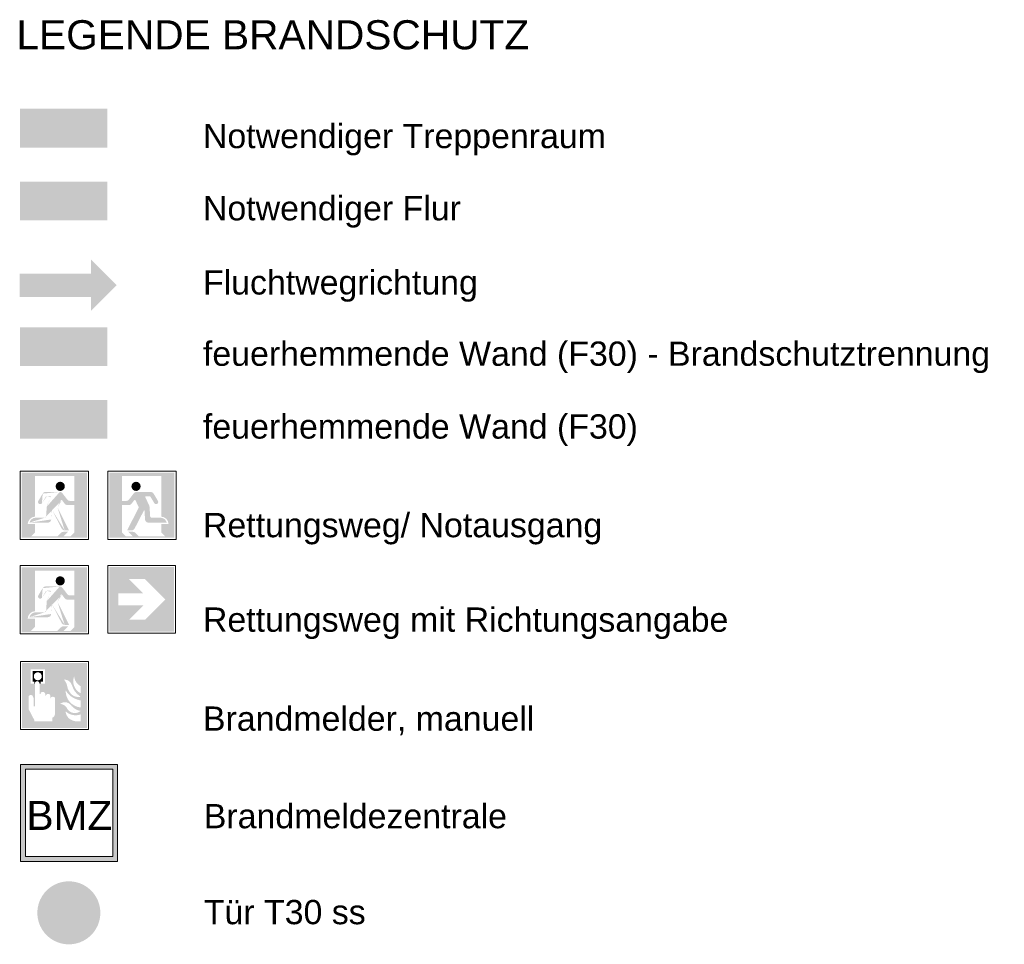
# Model space of a CAD drawing. Header units: metres. Extents: x -54 to 119, y -77 to 33.
# Tile 137 of 138: x 98 to 119, y -13 to 6. Entities that reach past the tile are written whole.
import ezdxf

# ---------------------------------------------------------------- set-up
doc = ezdxf.new("R2010")
doc.units = ezdxf.units.M
for name, color, linetype, lineweight in [('A_Allgemeine Beschriftungen', 7, 'Continuous', 9), ('A_Detailelemente', 7, 'Continuous', 9), ('A_Importierte Elemente in Familien', 7, 'Continuous', 9), ('A_Notizen', 7, 'Continuous', 9)]:
    doc.layers.add(name, color=color, linetype=linetype, lineweight=lineweight)
doc.styles.add('Arial', font='arial.ttf', dxfattribs={"height": 0.5999999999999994})
doc.styles.add('Arial_6', font='arial.ttf', dxfattribs={"height": 0.4999999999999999})

# ---------------------------------------------------------------- blocks, each defined once
blk = doc.blocks.new('Fluchtweg - Pfeil 1 - Pfeil  1_RW-4646429-Legende Brandschutzplan')
at = {"layer": 'A_Allgemeine Beschriftungen'}
for points in [[(7.870436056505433, 0.3214661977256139), (7.338001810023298, -0.2109680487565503), (7.338001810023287, 0.8539004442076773)], [(5.870436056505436, 0.0814661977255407), (5.870436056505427, 0.5614661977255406), (7.338001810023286, 0.5614661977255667), (7.338001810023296, 0.08146619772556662)]]:
    blk.add_hatch(color=256, dxfattribs=at).paths.add_polyline_path(points, flags=0)
blk = doc.blocks.new('Sammelstelle_Symbol - Sammelstelle_Symbol-7037390-Legende Brandschutzplan')
at = {"layer": 'A_Importierte Elemente in Familien'}
h = blk.add_hatch(color=256, dxfattribs=at)
edge = h.paths.add_edge_path(flags=0)
edge.add_line((6.186981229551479, -3.611940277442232), (6.186981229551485, -4.446411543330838))
edge.add_arc((6.195958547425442, -4.607384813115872), 0.1612234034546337, 93.19202166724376, 177.1169329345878)
edge.add_line((6.034939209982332, -4.599275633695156), (5.913861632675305, -4.599275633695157))
edge.add_line((5.913861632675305, -4.599275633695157), (5.913861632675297, -3.541155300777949))
edge.add_line((5.913861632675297, -3.541155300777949), (7.256344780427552, -3.54115530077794))
edge.add_line((7.256344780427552, -3.54115530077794), (7.256344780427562, -4.883645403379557))
edge.add_line((7.256344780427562, -4.883645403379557), (6.91763888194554, -4.883645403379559))
edge.add_line((6.91763888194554, -4.883645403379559), (6.91763888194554, -4.854835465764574))
edge.add_line((6.91763888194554, -4.854835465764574), (6.99664905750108, -4.775857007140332))
edge.add_line((6.99664905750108, -4.775857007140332), (6.996649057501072, -3.611940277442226))
edge.add_line((6.996649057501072, -3.611940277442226), (6.186981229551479, -3.611940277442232))
h = blk.add_hatch(color=256, dxfattribs=at)
edge = h.paths.add_edge_path(flags=0)
edge.add_arc((6.705886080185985, -3.822843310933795), 0.09468560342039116, 6.742775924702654e-13, 180.0000000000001)
edge.add_line((6.611200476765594, -3.822843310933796), (6.800571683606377, -3.822843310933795))
h = blk.add_hatch(color=256, dxfattribs=at)
edge = h.paths.add_edge_path(flags=0)
edge.add_arc((6.705886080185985, -3.822843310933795), 0.09468560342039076, 180.0000000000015, 360.0000000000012)
edge.add_line((6.800571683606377, -3.822843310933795), (6.611200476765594, -3.822843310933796))
h = blk.add_hatch(color=256, dxfattribs=at)
edge = h.paths.add_edge_path(flags=0)
edge.add_line((6.718581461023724, -4.109575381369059), (6.720525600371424, -4.10657300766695))
edge.add_line((6.720525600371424, -4.10657300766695), (6.723164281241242, -4.104158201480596))
edge.add_line((6.723164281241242, -4.104158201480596), (6.726326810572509, -4.102487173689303))
edge.add_line((6.726326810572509, -4.102487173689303), (6.729808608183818, -4.101668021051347))
edge.add_line((6.729808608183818, -4.101668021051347), (6.7333844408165, -4.101753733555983))
edge.add_line((6.7333844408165, -4.101753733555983), (6.736822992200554, -4.102738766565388))
edge.add_line((6.736822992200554, -4.102738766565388), (6.739901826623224, -4.104559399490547))
edge.add_line((6.739901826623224, -4.104559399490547), (6.742421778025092, -4.107097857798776))
edge.add_line((6.649350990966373, -4.253951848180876), (6.718581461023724, -4.109575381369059))
edge = h.paths.add_edge_path(flags=0)
edge.add_line((6.887331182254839, -4.728781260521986), (6.649350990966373, -4.253951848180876))
edge.add_line((6.797455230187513, -4.728781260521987), (6.887331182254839, -4.728781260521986))
edge = h.paths.add_edge_path(flags=0)
edge.add_arc((6.797455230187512, -4.658464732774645), 0.07031652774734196, 207.295073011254, 270.0000000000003)
edge.add_line((6.538542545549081, -4.310062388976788), (6.734967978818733, -4.690710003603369))
edge = h.paths.add_edge_path(flags=0)
edge.add_line((6.533236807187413, -4.311162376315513), (6.533379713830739, -4.310447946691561))
edge.add_line((6.533379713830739, -4.310447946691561), (6.533701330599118, -4.309794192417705))
edge.add_line((6.533701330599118, -4.309794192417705), (6.534180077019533, -4.309244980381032))
edge.add_line((6.534180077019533, -4.309244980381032), (6.534783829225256, -4.308837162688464))
edge.add_line((6.534783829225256, -4.308837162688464), (6.535472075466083, -4.308598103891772))
edge.add_line((6.535472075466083, -4.308598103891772), (6.536198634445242, -4.308543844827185))
edge.add_line((6.536198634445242, -4.308543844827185), (6.53691475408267, -4.30867802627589))
edge.add_line((6.53691475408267, -4.30867802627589), (6.537572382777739, -4.308991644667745))
edge.add_line((6.537572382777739, -4.308991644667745), (6.538127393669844, -4.309463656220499))
edge.add_line((6.538127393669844, -4.309463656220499), (6.538542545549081, -4.310062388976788))
edge.add_line((6.520094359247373, -4.505453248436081), (6.533236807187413, -4.311162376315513))
edge = h.paths.add_edge_path(flags=0)
edge.add_arc((6.449938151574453, -4.500707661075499), 0.07031652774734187, 270.0000000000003, 356.130227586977)
edge.add_line((6.072342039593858, -4.571024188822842), (6.449938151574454, -4.57102418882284))
edge = h.paths.add_edge_path(flags=0)
edge.add_arc((6.201634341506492, -4.602619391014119), 0.1330967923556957, 93.0187191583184, 166.2677388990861)
edge.add_line((6.38676138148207, -4.46970728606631), (6.194625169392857, -4.469707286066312))
edge = h.paths.add_edge_path(flags=0)
edge.add_line((6.435341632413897, -4.214318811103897), (6.430744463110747, -4.226826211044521))
edge.add_line((6.430744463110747, -4.226826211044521), (6.428589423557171, -4.239976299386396))
edge.add_line((6.515060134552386, -4.048070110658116), (6.435341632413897, -4.214318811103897))
edge = h.paths.add_edge_path(flags=0)
edge.add_line((6.502379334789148, -4.027926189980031), (6.505889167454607, -4.028371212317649))
edge.add_line((6.505889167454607, -4.028371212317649), (6.509176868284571, -4.029678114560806))
edge.add_line((6.509176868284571, -4.029678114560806), (6.512034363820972, -4.031764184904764))
edge.add_line((6.512034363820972, -4.031764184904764), (6.514280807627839, -4.03449739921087))
edge.add_line((6.514280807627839, -4.03449739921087), (6.515774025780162, -4.037704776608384))
edge.add_line((6.515774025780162, -4.037704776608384), (6.516419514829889, -4.041183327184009))
edge.add_line((6.516419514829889, -4.041183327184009), (6.516176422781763, -4.044712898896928))
edge.add_line((6.516176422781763, -4.044712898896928), (6.515060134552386, -4.048070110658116))
edge.add_line((6.429965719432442, -4.027926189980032), (6.502379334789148, -4.027926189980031))
edge = h.paths.add_edge_path(flags=0)
edge.add_line((6.40580920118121, -4.041645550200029), (6.410289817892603, -4.035953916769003))
edge.add_line((6.410289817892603, -4.035953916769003), (6.416075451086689, -4.031595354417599))
edge.add_line((6.416075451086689, -4.031595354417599), (6.422782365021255, -4.028858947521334))
edge.add_line((6.422782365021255, -4.028858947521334), (6.429965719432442, -4.027926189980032))
edge.add_line((6.328139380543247, -4.171873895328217), (6.40580920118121, -4.041645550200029))
edge = h.paths.add_edge_path(flags=0)
edge.add_arc((6.292882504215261, -4.145109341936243), 0.04426498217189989, 154.0744030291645, 322.7967753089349)
edge.add_line((6.344453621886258, -3.97253812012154), (6.253072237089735, -4.125756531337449))
edge = h.paths.add_edge_path(flags=0)
edge.add_arc((6.404844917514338, -4.008556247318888), 0.0703165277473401, 90, 149.1876188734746)
edge.add_line((6.696072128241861, -3.938239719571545), (6.404844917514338, -3.938239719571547))
edge = h.paths.add_edge_path(flags=0)
edge.add_line((6.751869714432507, -3.965765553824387), (6.850738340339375, -4.094686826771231))
edge.add_arc((6.90653592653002, -4.051896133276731), 0.07031652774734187, 217.4842912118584, 270.0000000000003)
edge.add_line((6.906535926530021, -4.122212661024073), (6.996649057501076, -4.122212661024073))
edge.add_line((6.996649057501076, -4.122212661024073), (6.996649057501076, -4.209599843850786))
edge.add_line((6.996649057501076, -4.209599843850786), (6.855717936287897, -4.209599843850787))
edge.add_arc((6.855717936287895, -4.139283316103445), 0.07031652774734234, 217.484291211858, 270.0000000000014, ccw=False)
edge.add_line((6.79992035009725, -4.182074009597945), (6.742421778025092, -4.107097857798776))
edge.add_arc((6.38676138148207, -4.441580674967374), 0.02812661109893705, 269.9999999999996, 356.1302275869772)
edge.add_line((6.414823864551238, -4.443478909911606), (6.428589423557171, -4.239976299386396))
edge.add_arc((6.696072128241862, -4.008556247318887), 0.07031652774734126, 37.48429121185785, 90.00000000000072)
h = blk.add_hatch(color=256, dxfattribs=at)
edge = h.paths.add_edge_path(flags=0)
edge.add_line((6.186981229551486, -4.599275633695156), (6.186981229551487, -4.772336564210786))
edge.add_line((6.186981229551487, -4.772336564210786), (6.104449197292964, -4.854835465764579))
edge.add_line((6.104449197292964, -4.854835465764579), (6.645917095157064, -4.854835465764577))
edge.add_line((6.645917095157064, -4.854835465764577), (6.720633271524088, -4.780149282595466))
edge.add_arc((6.770344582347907, -4.829880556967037), 0.07031652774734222, 90.00000000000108, 134.9884976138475, ccw=False)
edge.add_line((6.770344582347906, -4.759564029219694), (6.867131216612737, -4.759564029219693))
edge.add_line((6.867131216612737, -4.759564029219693), (6.771821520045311, -4.854835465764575))
edge.add_line((6.771821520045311, -4.854835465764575), (6.91763888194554, -4.854835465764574))
edge.add_line((6.91763888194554, -4.854835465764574), (6.91763888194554, -4.883645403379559))
edge.add_line((6.91763888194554, -4.883645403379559), (5.913861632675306, -4.883645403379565))
edge.add_line((5.913861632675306, -4.883645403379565), (5.913861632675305, -4.599275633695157))
edge.add_line((5.913861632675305, -4.599275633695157), (6.186981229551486, -4.599275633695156))
at = {"layer": 'A_Importierte Elemente in Familien', "flags": 128}
for points in [[(7.288268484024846, -3.509231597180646), (6.936685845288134, -3.509231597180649), (6.585103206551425, -3.50923159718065), (6.233520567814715, -3.509231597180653), (5.881937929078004, -3.509231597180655)], [(5.881937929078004, -3.509231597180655), (5.881937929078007, -3.860814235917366), (5.881937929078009, -4.212396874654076), (5.881937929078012, -4.563979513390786), (5.881937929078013, -4.915562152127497)], [(7.288268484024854, -4.915562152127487), (7.288268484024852, -4.563979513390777), (7.28826848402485, -4.212396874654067), (7.288268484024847, -3.860814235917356), (7.288268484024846, -3.509231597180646)], [(5.881937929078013, -4.915562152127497), (6.233520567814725, -4.915562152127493), (6.585103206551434, -4.915562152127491), (6.936685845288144, -4.915562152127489), (7.288268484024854, -4.915562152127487)]]:
    blk.add_lwpolyline(points, dxfattribs=at)
blk = doc.blocks.new('Brandmelder DIN ISO 23601 - Brandmelder-7036843-Legende Brandschutzplan')
at = {"layer": 'A_Importierte Elemente in Familien'}
h = blk.add_hatch(color=256, dxfattribs=at)
edge = h.paths.add_edge_path(flags=0)
edge.add_line((6.095227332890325, -7.591343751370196), (6.095227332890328, -7.886117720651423))
edge.add_line((6.095227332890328, -7.886117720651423), (6.183351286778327, -7.886117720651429))
edge.add_line((6.183351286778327, -7.886117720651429), (6.183351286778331, -8.358036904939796))
edge.add_line((6.183351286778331, -8.358036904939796), (6.157636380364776, -8.358036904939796))
edge.add_line((6.157636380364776, -8.358036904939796), (6.157636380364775, -8.194613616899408))
edge.add_line((6.157636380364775, -8.194613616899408), (6.146764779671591, -8.156487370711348))
edge.add_arc((6.099415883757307, -8.173240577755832), 0.05022537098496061, 19.48503514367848, 160.650253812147)
edge.add_line((6.052027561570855, -8.156599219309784), (6.052027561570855, -8.408554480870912))
edge.add_line((6.052027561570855, -8.408554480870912), (6.173663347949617, -8.641856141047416))
edge.add_line((6.173663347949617, -8.641856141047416), (6.173663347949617, -8.668327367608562))
edge.add_line((6.173663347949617, -8.668327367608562), (6.544563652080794, -8.66832736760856))
edge.add_line((6.544563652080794, -8.66832736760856), (6.544563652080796, -8.802132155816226))
edge.add_line((6.544563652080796, -8.802132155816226), (5.920587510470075, -8.80213215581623))
edge.add_line((5.920587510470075, -8.80213215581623), (5.920587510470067, -7.465685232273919))
edge.add_line((5.920587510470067, -7.465685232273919), (6.3935454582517, -7.465685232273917))
edge.add_line((6.3935454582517, -7.465685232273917), (6.3935454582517, -7.591343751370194))
edge.add_line((6.3935454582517, -7.591343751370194), (6.095227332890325, -7.591343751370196))
h = blk.add_hatch(color=256, dxfattribs=at)
edge = h.paths.add_edge_path(flags=0)
edge.add_line((6.993052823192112, -7.741608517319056), (6.781717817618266, -7.807170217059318))
edge.add_line((6.781717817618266, -7.807170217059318), (6.816881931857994, -8.024443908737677))
edge.add_line((6.816881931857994, -8.024443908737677), (6.706724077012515, -8.304964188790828))
edge.add_line((6.706724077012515, -8.304964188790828), (6.816095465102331, -8.458686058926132))
edge.add_line((6.816095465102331, -8.458686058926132), (6.816095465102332, -8.802132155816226))
edge.add_line((6.816095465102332, -8.802132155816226), (6.544563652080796, -8.802132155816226))
edge.add_line((6.544563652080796, -8.802132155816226), (6.544563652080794, -8.591420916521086))
edge.add_arc((6.50360128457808, -8.507657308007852), 0.09324300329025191, 296.0597167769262, 351.2581299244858)
edge.add_line((6.595761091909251, -8.521828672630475), (6.59576109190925, -8.180353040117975))
edge.add_arc((6.553654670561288, -8.20592554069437), 0.04926361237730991, 31.27157321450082, 148.592348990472)
edge.add_line((6.511609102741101, -8.180253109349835), (6.506717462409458, -8.187829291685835))
edge.add_line((6.506717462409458, -8.187829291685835), (6.505006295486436, -8.190859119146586))
edge.add_line((6.505006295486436, -8.190859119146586), (6.502545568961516, -8.190859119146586))
edge.add_line((6.502545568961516, -8.190859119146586), (6.502545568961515, -8.137356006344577))
edge.add_arc((6.456607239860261, -8.1452127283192), 0.04660534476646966, 9.705258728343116, 164.144495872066)
edge.add_line((6.411775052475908, -8.132479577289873), (6.411775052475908, -8.134725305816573))
edge.add_line((6.411775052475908, -8.134725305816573), (6.396137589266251, -8.134725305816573))
edge.add_line((6.396137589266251, -8.134725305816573), (6.396137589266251, -8.095200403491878))
edge.add_arc((6.346093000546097, -8.108534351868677), 0.05179049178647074, 14.91936452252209, 151.474311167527)
edge.add_line((6.300589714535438, -8.08380166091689), (6.300589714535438, -8.098406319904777))
edge.add_line((6.300589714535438, -8.098406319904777), (6.280200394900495, -8.098406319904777))
edge.add_line((6.280200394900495, -8.098406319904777), (6.280200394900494, -7.886117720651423))
edge.add_line((6.280200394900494, -7.886117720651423), (6.393545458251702, -7.886117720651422))
edge.add_line((6.393545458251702, -7.886117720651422), (6.3935454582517, -7.465685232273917))
edge.add_line((6.3935454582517, -7.465685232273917), (6.993052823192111, -7.465685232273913))
edge.add_line((6.993052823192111, -7.465685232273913), (6.993052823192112, -7.741608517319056))
h = blk.add_hatch(color=256, dxfattribs=at)
edge = h.paths.add_edge_path(flags=0)
edge.add_line((7.257027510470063, -7.46568523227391), (7.257027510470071, -8.802132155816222))
edge.add_line((7.257027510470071, -8.802132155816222), (6.816095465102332, -8.802132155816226))
edge.add_line((6.816095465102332, -8.802132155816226), (6.816095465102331, -8.458686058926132))
edge.add_arc((7.03799157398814, -8.442064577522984), 0.2225177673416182, 184.2838313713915, 228.6293256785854)
edge.add_arc((7.075400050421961, -8.349680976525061), 0.3182851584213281, 234.5778982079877, 279.8555089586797)
edge.add_line((7.129879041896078, -8.663269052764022), (7.129879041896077, -8.522135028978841))
edge.add_line((7.129879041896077, -8.522135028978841), (7.127700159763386, -8.449574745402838))
edge.add_line((7.127700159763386, -8.449574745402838), (7.129879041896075, -8.379140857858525))
edge.add_line((7.129879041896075, -8.379140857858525), (7.129879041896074, -8.235021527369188))
edge.add_line((7.129879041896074, -8.235021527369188), (7.129318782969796, -8.156924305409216))
edge.add_line((7.129318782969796, -8.156924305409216), (7.129879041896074, -8.088072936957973))
edge.add_line((7.129879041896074, -8.088072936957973), (7.129879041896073, -7.943652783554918))
edge.add_arc((7.28700284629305, -7.672349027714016), 0.3135181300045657, 224.4196320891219, 239.92300178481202, ccw=False)
edge.add_arc((7.251268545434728, -7.712617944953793), 0.2598380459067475, 186.4059159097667, 223.5925616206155, ccw=False)
edge.add_line((6.993052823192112, -7.741608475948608), (6.993052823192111, -7.465685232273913))
edge.add_line((6.993052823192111, -7.465685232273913), (7.257027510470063, -7.46568523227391))
h = blk.add_hatch(color=256, dxfattribs=at)
edge = h.paths.add_edge_path(flags=0)
edge.add_line((6.161607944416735, -7.738730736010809), (6.137844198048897, -7.738730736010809))
edge.add_line((6.137844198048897, -7.738730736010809), (6.137844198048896, -7.630533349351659))
edge.add_line((6.137844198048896, -7.630533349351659), (6.350928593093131, -7.630533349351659))
edge.add_line((6.350928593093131, -7.630533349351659), (6.350928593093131, -7.738730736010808))
edge.add_line((6.350928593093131, -7.738730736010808), (6.326555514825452, -7.738730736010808))
edge.add_arc((6.244081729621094, -7.737634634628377), 0.08248106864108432, 359.2385667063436, 540.7614332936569)
h = blk.add_hatch(color=256, dxfattribs=at)
edge = h.paths.add_edge_path(flags=0)
edge.add_arc((6.244081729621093, -7.737634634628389), 0.08248106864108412, 180.7614332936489, 359.238566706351)
edge.add_line((6.326555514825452, -7.738730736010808), (6.350928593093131, -7.738730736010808))
edge.add_line((6.350928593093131, -7.738730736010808), (6.350928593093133, -7.846928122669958))
edge.add_line((6.350928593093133, -7.846928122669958), (6.303197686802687, -7.846928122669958))
edge.add_line((6.303197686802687, -7.846928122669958), (6.303197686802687, -7.886117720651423))
edge.add_line((6.303197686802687, -7.886117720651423), (6.280200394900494, -7.886117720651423))
edge.add_arc((6.23177584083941, -7.884911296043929), 0.04843957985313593, 358.5728574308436, 541.4271425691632)
edge.add_line((6.183351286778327, -7.886117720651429), (6.171085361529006, -7.886117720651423))
edge.add_line((6.171085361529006, -7.886117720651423), (6.171085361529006, -7.846928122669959))
edge.add_line((6.171085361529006, -7.846928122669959), (6.137844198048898, -7.846928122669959))
edge.add_line((6.137844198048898, -7.846928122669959), (6.137844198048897, -7.738730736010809))
edge.add_line((6.137844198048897, -7.738730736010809), (6.161607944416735, -7.738730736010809))
h = blk.add_hatch(color=256, dxfattribs=at)
edge = h.paths.add_edge_path(flags=0)
edge.add_arc((7.125268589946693, -7.895341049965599), 0.2790971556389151, 189.6059068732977, 216.7551333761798)
edge.add_arc((7.078110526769, -7.958886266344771), 0.2045515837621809, 210.3855511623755, 284.497867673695)
edge.add_line((7.129318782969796, -8.156924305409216), (7.129879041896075, -8.235021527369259))
edge.add_arc((7.232590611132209, -7.694178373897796), 0.5505097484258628, 242.9553600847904, 259.2470052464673, ccw=False)
edge.add_arc((7.182138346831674, -7.812460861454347), 0.4223139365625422, 210.1294976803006, 241.75515556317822, ccw=False)
edge.add_line((6.816881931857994, -8.024443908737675), (6.781717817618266, -7.807170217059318))
edge.add_arc((6.612379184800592, -7.977805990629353), 0.2403999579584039, 8.586404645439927, 45.21860566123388, ccw=False)
h = blk.add_hatch(color=256, dxfattribs=at)
edge = h.paths.add_edge_path(flags=0)
edge.add_arc((7.254364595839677, -7.837436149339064), 0.2798489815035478, 159.8611230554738, 243.5874614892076)
edge.add_line((7.129879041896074, -8.088072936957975), (7.129318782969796, -8.156924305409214))
edge.add_arc((7.331111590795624, -7.81529967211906), 0.3967716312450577, 205.7146269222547, 239.4302581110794, ccw=False)
edge.add_arc((6.387083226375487, -8.181739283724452), 0.617889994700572, 18.32656048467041, 31.17235520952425)
edge.add_arc((6.797664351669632, -7.959603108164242), 0.153264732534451, 39.59896584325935, 95.97218717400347)
edge.add_line((6.781717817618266, -7.807170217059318), (6.993052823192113, -7.741608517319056))
h = blk.add_hatch(color=256, dxfattribs=at)
edge = h.paths.add_edge_path(flags=0)
edge.add_line((7.129879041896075, -8.379140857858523), (7.127700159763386, -8.449574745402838))
edge.add_arc((7.16467914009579, -8.157804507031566), 0.2941042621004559, 242.0142221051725, 262.77683994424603, ccw=False)
edge.add_arc((7.26678698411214, -8.032724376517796), 0.453565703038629, 220.2675334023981, 238.03518210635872, ccw=False)
edge.add_arc((6.802933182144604, -8.425649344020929), 0.1543408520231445, 40.26753340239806, 128.561533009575)
edge.add_line((6.706724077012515, -8.304964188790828), (6.816881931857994, -8.024443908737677))
edge.add_arc((7.157623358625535, -8.040915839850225), 0.3393610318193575, 177.2323940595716, 265.3105741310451)
h = blk.add_hatch(color=256, dxfattribs=at)
edge = h.paths.add_edge_path(flags=0)
edge.add_arc((7.024786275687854, -8.232163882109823), 0.3080002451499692, 227.3461867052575, 289.9217778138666)
edge.add_line((6.706724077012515, -8.304964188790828), (6.816095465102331, -8.458686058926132))
edge = h.paths.add_edge_path(flags=0)
edge.add_arc((7.007987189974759, -8.312049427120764), 0.1823304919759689, 214.9220074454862, 311.0389025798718)
edge.add_line((7.127700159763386, -8.449574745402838), (7.129879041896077, -8.522135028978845))
edge.add_arc((6.689044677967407, -8.488086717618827), 0.1839739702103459, 22.92418954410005, 84.48552141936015)
at = {"layer": 'A_Allgemeine Beschriftungen'}
for p, q in [((5.888807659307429, -8.833905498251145), (5.888807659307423, -7.433905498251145)), ((5.888807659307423, -7.433905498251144), (7.28880765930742, -7.43390549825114)), ((7.288807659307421, -7.43390549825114), (7.288807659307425, -8.83390549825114)), ((7.288807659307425, -8.833905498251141), (5.888807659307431, -8.833905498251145))]:
    blk.add_line(p, q, dxfattribs=at)
at = {"layer": 'A_Importierte Elemente in Familien', "flags": 128}
for points in [[(7.288807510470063, -7.433905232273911), (6.938807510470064, -7.433905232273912), (6.588807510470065, -7.433905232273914), (6.238807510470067, -7.433905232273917), (5.888807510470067, -7.433905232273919)], [(5.888807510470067, -7.433905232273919), (5.888807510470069, -7.783905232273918), (5.888807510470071, -8.133905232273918), (5.888807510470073, -8.483905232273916), (5.888807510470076, -8.833905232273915)], [(7.288807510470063, -7.433905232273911), (6.938807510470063, -7.433905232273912), (6.588807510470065, -7.433905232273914), (6.238807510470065, -7.433905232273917), (5.888807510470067, -7.433905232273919)], [(5.888807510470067, -7.433905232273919), (5.888807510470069, -7.783905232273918), (5.888807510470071, -8.133905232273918), (5.888807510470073, -8.483905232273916), (5.888807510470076, -8.833905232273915)], [(7.288807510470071, -8.833905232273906), (7.288807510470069, -8.483905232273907), (7.288807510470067, -8.133905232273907), (7.288807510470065, -7.783905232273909), (7.288807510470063, -7.433905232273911)], [(7.288807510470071, -8.833905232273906), (7.288807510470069, -8.483905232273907), (7.288807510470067, -8.133905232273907), (7.288807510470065, -7.783905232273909), (7.288807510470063, -7.433905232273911)], [(5.888807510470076, -8.833905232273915), (6.238807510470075, -8.833905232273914), (6.588807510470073, -8.83390523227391), (6.938807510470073, -8.833905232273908), (7.288807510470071, -8.833905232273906)], [(5.888807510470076, -8.833905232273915), (6.238807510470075, -8.833905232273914), (6.588807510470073, -8.83390523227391), (6.938807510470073, -8.833905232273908), (7.288807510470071, -8.833905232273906)]]:
    blk.add_lwpolyline(points, dxfattribs=at)
blk = doc.blocks.new('Brandmelderzentrale - Brandmelderzentrale-7041949-Legende Brandschutzplan')
at = {"layer": 'A_Allgemeine Beschriftungen'}
h = blk.add_hatch(color=256, dxfattribs=at)
h.paths.add_polyline_path([(7.787885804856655, -11.45327444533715), (7.787885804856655, -9.653274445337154), (5.987885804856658, -9.653274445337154), (5.987885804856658, -11.45327444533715)], flags=0)
h.paths.add_polyline_path([(5.887885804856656, -9.553274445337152), (7.887885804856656, -9.553274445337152), (7.887885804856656, -11.55327444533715), (5.887885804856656, -11.55327444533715)], flags=0)
for p, q in [((5.887885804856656, -9.553274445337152), (5.887885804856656, -11.55327444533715)), ((7.887885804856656, -9.553274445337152), (5.887885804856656, -9.553274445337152)), ((5.887885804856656, -9.553274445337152), (5.887885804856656, -11.55327444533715)), ((7.887885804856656, -9.553274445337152), (5.887885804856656, -9.553274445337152)), ((5.987885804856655, -9.653274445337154), (7.787885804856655, -9.653274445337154)), ((5.987885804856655, -11.45327444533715), (5.987885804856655, -9.653274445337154)), ((5.987885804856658, -11.45327444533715), (5.987885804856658, -9.653274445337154)), ((5.987885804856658, -9.653274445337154), (7.787885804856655, -9.653274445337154)), ((7.787885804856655, -9.653274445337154), (7.787885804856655, -11.45327444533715)), ((7.787885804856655, -9.653274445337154), (7.787885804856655, -11.45327444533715)), ((7.887885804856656, -11.55327444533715), (7.887885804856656, -9.553274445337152)), ((7.887885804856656, -11.55327444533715), (7.887885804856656, -9.553274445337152)), ((5.887885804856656, -11.55327444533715), (7.887885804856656, -11.55327444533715)), ((5.887885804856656, -11.55327444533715), (7.887885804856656, -11.55327444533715)), ((7.787885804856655, -11.45327444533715), (5.987885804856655, -11.45327444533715)), ((7.787885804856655, -11.45327444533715), (5.987885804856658, -11.45327444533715))]:
    blk.add_line(p, q, dxfattribs=at)
blk = doc.blocks.new('Sammelstelle_Symbol - Sammelstelle_Symbol-7037699-Legende Brandschutzplan')
at = {"layer": 'A_Importierte Elemente in Familien'}
h = blk.add_hatch(color=256, dxfattribs=at)
edge = h.paths.add_edge_path(flags=0)
edge.add_line((8.7881653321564, -3.611940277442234), (7.978497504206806, -3.611940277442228))
edge.add_line((7.978497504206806, -3.611940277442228), (7.978497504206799, -4.775857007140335))
edge.add_line((7.978497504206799, -4.775857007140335), (8.057507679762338, -4.854835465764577))
edge.add_line((8.057507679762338, -4.854835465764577), (8.057507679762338, -4.883645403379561))
edge.add_line((8.057507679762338, -4.883645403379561), (7.718801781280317, -4.883645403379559))
edge.add_line((7.718801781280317, -4.883645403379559), (7.718801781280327, -3.541155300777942))
edge.add_line((7.718801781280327, -3.541155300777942), (9.061284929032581, -3.541155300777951))
edge.add_line((9.061284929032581, -3.541155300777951), (9.061284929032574, -4.59927563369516))
edge.add_line((9.061284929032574, -4.59927563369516), (8.940207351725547, -4.599275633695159))
edge.add_arc((8.779188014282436, -4.607384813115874), 0.1612234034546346, 2.883067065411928, 86.80797833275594)
edge.add_line((8.788165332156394, -4.44641154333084), (8.7881653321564, -3.611940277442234))
h = blk.add_hatch(color=256, dxfattribs=at)
edge = h.paths.add_edge_path(flags=0)
edge.add_line((8.174574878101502, -3.822843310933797), (8.363946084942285, -3.822843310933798))
edge.add_arc((8.269260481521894, -3.822843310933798), 0.0946856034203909, 359.9999999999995, 539.9999999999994)
h = blk.add_hatch(color=256, dxfattribs=at)
edge = h.paths.add_edge_path(flags=0)
edge.add_line((8.363946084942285, -3.822843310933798), (8.174574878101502, -3.822843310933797))
edge.add_arc((8.269260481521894, -3.822843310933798), 0.0946856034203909, 179.9999999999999, 359.9999999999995)
h = blk.add_hatch(color=256, dxfattribs=at)
edge = h.paths.add_edge_path(flags=0)
edge.add_arc((8.279074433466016, -4.008556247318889), 0.07031652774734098, 89.99999999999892, 142.5157087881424, ccw=False)
edge.add_line((8.279074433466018, -3.938239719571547), (8.57030164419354, -3.938239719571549))
edge.add_arc((8.57030164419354, -4.00855624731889), 0.0703165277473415, 30.81238112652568, 90.0000000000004, ccw=False)
edge.add_line((8.630692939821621, -3.972538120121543), (8.722074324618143, -4.12575653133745))
edge.add_arc((8.682264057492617, -4.145109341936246), 0.04426498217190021, -142.79677530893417, 25.925596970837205, ccw=False)
edge.add_line((8.647007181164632, -4.171873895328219), (8.569337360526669, -4.041645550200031))
edge.add_line((8.569337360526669, -4.041645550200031), (8.564856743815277, -4.035953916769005))
edge.add_line((8.564856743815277, -4.035953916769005), (8.55907111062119, -4.0315953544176))
edge.add_line((8.55907111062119, -4.0315953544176), (8.552364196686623, -4.028858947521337))
edge.add_line((8.552364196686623, -4.028858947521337), (8.545180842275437, -4.027926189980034))
edge.add_line((8.545180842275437, -4.027926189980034), (8.47276722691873, -4.027926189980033))
edge.add_line((8.47276722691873, -4.027926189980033), (8.46925739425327, -4.02837121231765))
edge.add_line((8.46925739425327, -4.02837121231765), (8.465969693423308, -4.029678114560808))
edge.add_line((8.465969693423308, -4.029678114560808), (8.463112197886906, -4.031764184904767))
edge.add_line((8.463112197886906, -4.031764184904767), (8.46086575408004, -4.034497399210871))
edge.add_line((8.46086575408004, -4.034497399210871), (8.459372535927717, -4.037704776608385))
edge.add_line((8.459372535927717, -4.037704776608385), (8.45872704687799, -4.041183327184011))
edge.add_line((8.45872704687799, -4.041183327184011), (8.458970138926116, -4.044712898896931))
edge.add_line((8.458970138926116, -4.044712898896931), (8.460086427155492, -4.048070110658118))
edge.add_line((8.460086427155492, -4.048070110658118), (8.53980492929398, -4.214318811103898))
edge.add_line((8.53980492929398, -4.214318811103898), (8.544402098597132, -4.226826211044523))
edge.add_line((8.544402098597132, -4.226826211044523), (8.546557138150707, -4.239976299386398))
edge.add_line((8.546557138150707, -4.239976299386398), (8.560322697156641, -4.443478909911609))
edge.add_arc((8.588385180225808, -4.441580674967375), 0.02812661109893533, 183.8697724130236, 269.9999999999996)
edge.add_line((8.588385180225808, -4.469707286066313), (8.780521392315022, -4.469707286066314))
edge.add_arc((8.773512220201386, -4.602619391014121), 0.1330967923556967, 13.732261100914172, 86.98128084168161, ccw=False)
edge.add_line((8.902804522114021, -4.571024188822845), (8.525208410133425, -4.571024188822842))
edge.add_arc((8.525208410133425, -4.5007076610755), 0.07031652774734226, 183.8697724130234, 270, ccw=False)
edge.add_line((8.455052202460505, -4.505453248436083), (8.441909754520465, -4.311162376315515))
edge.add_line((8.441909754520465, -4.311162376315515), (8.441766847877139, -4.310447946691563))
edge.add_line((8.441766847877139, -4.310447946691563), (8.44144523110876, -4.309794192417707))
edge.add_line((8.44144523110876, -4.309794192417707), (8.440966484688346, -4.309244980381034))
edge.add_line((8.440966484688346, -4.309244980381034), (8.440362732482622, -4.308837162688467))
edge.add_line((8.440362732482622, -4.308837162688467), (8.439674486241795, -4.308598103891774))
edge.add_line((8.439674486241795, -4.308598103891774), (8.438947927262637, -4.308543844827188))
edge.add_line((8.438947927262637, -4.308543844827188), (8.438231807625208, -4.308678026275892))
edge.add_line((8.438231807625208, -4.308678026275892), (8.43757417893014, -4.308991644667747))
edge.add_line((8.43757417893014, -4.308991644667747), (8.437019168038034, -4.309463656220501))
edge.add_line((8.437019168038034, -4.309463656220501), (8.436604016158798, -4.31006238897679))
edge.add_line((8.436604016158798, -4.31006238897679), (8.240178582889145, -4.690710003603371))
edge.add_arc((8.177691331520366, -4.658464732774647), 0.07031652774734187, 269.9999999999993, 332.7049269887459, ccw=False)
edge.add_line((8.177691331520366, -4.728781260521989), (8.087815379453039, -4.728781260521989))
edge.add_line((8.087815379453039, -4.728781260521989), (8.325795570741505, -4.253951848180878))
edge.add_line((8.325795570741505, -4.253951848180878), (8.256565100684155, -4.109575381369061))
edge.add_line((8.256565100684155, -4.109575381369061), (8.254620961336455, -4.106573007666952))
edge.add_line((8.254620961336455, -4.106573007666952), (8.251982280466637, -4.104158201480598))
edge.add_line((8.251982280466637, -4.104158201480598), (8.24881975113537, -4.102487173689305))
edge.add_line((8.24881975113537, -4.102487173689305), (8.24533795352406, -4.10166802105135))
edge.add_line((8.24533795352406, -4.10166802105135), (8.241762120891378, -4.101753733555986))
edge.add_line((8.241762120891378, -4.101753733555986), (8.238323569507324, -4.102738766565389))
edge.add_line((8.238323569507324, -4.102738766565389), (8.235244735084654, -4.104559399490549))
edge.add_line((8.235244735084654, -4.104559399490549), (8.232724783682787, -4.107097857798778))
edge.add_line((8.232724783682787, -4.107097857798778), (8.175226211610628, -4.182074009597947))
edge.add_arc((8.119428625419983, -4.139283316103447), 0.07031652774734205, 269.9999999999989, 322.51570878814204, ccw=False)
edge.add_line((8.119428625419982, -4.209599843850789), (7.978497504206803, -4.209599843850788))
edge.add_line((7.978497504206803, -4.209599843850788), (7.978497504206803, -4.122212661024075))
edge.add_line((7.978497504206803, -4.122212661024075), (8.068610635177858, -4.122212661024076))
edge.add_arc((8.068610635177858, -4.051896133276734), 0.0703165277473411, 269.9999999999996, 322.5157087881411)
edge.add_line((8.124408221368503, -4.094686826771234), (8.223276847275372, -3.96576555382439))
h = blk.add_hatch(color=256, dxfattribs=at)
edge = h.paths.add_edge_path(flags=0)
edge.add_line((8.788165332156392, -4.599275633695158), (9.061284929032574, -4.59927563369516))
edge.add_line((9.061284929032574, -4.59927563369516), (9.061284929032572, -4.883645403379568))
edge.add_line((9.061284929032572, -4.883645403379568), (8.057507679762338, -4.883645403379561))
edge.add_line((8.057507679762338, -4.883645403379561), (8.057507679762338, -4.854835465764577))
edge.add_line((8.057507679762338, -4.854835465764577), (8.203325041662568, -4.854835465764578))
edge.add_line((8.203325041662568, -4.854835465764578), (8.108015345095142, -4.759564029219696))
edge.add_line((8.108015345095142, -4.759564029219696), (8.204801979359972, -4.759564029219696))
edge.add_arc((8.20480197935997, -4.829880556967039), 0.0703165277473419, 45.01150238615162, 89.99999999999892, ccw=False)
edge.add_line((8.254513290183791, -4.780149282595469), (8.329229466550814, -4.854835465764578))
edge.add_line((8.329229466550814, -4.854835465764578), (8.870697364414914, -4.854835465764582))
edge.add_line((8.870697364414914, -4.854835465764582), (8.788165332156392, -4.772336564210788))
edge.add_line((8.788165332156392, -4.772336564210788), (8.788165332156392, -4.599275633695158))
at = {"layer": 'A_Importierte Elemente in Familien', "flags": 128}
for points in [[(7.686878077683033, -3.509231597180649), (8.038460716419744, -3.50923159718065), (8.390043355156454, -3.509231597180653), (8.741625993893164, -3.509231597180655), (9.093208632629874, -3.509231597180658)], [(7.686878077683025, -4.915562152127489), (7.686878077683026, -4.563979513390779), (7.686878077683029, -4.212396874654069), (7.686878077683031, -3.860814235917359), (7.686878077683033, -3.509231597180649)], [(9.093208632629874, -3.509231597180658), (9.093208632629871, -3.860814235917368), (9.09320863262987, -4.212396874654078), (9.093208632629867, -4.563979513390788), (9.093208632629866, -4.915562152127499)], [(9.093208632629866, -4.915562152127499), (8.741625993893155, -4.915562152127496), (8.390043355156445, -4.915562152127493), (8.038460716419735, -4.915562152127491), (7.686878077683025, -4.915562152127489)]]:
    blk.add_lwpolyline(points, dxfattribs=at)
blk = doc.blocks.new('Richtungsangabe rechts - Symbol - Direction Indicator _green_ right DIN ISO 23601 - Symbol_dwg-7037662-Legende Brandschutzplan')
at = {"layer": 'A_Importierte Elemente in Familien'}
h = blk.add_hatch(color=256, dxfattribs=at)
h.paths.add_polyline_path([(8.124760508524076, -5.733944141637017), (8.418074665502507, -6.027258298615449), (7.900834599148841, -6.027258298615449), (7.90083459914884, -6.277735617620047), (8.418074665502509, -6.277735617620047), (8.124760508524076, -6.57104977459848), (8.455088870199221, -6.57104977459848), (8.873641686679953, -6.152496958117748), (8.455088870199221, -5.733944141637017)], flags=0)
h.paths.add_polyline_path([(9.054081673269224, -5.485194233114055), (9.054081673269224, -6.819806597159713), (7.719476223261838, -6.819806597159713), (7.719476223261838, -5.485194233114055)], flags=0)
at = {"layer": 'A_Importierte Elemente in Familien', "flags": 128}
for points in [[(9.085818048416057, -5.453457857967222), (8.736298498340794, -5.453457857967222), (8.38677894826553, -5.453457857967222), (8.037259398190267, -5.453457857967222), (7.687739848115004, -5.453457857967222)], [(7.687739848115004, -5.453457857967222), (7.687739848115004, -5.802977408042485), (7.687739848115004, -6.152496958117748), (7.687739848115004, -6.502016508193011), (7.687739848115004, -6.851536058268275)], [(9.085818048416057, -6.851536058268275), (9.085818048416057, -6.502016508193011), (9.085818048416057, -6.152496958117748), (9.085818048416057, -5.802977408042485), (9.085818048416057, -5.453457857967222)], [(7.687739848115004, -6.851536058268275), (8.037259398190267, -6.851536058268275), (8.38677894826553, -6.851536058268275), (8.736298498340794, -6.851536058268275), (9.085818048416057, -6.851536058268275)]]:
    blk.add_lwpolyline(points, dxfattribs=at)
blk = doc.blocks.new('Richtungsangabe rechts - Symbol - Richtungsangabe rechts - Symbol-7037664-Legende Brandschutzplan')
blk.add_blockref('Richtungsangabe rechts - Symbol - Direction Indicator _green_ right DIN ISO 23601 - Symbol_dwg-7037662-Legende Brandschutzplan', (0, 0))

msp = doc.modelspace()

# ---------------------------------------------------------------- hatches: boundary and pattern name
at = {"layer": 'A_Detailelemente', "true_color": 0x499c4b}
msp.add_hatch(color=95, dxfattribs=at).paths.add_polyline_path([(100.3052307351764, 3.156616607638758), (100.3052307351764, 3.956616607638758), (98.50523073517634, 3.956616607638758), (98.50523073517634, 3.156616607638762)], flags=0)
at = {"layer": 'A_Detailelemente', "true_color": 0xc2e2c4}
msp.add_hatch(color=254, dxfattribs=at).paths.add_polyline_path([(100.3052307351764, 1.656616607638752), (100.3052307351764, 2.456616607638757), (98.50523073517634, 2.456616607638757), (98.50523073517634, 1.656616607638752)], flags=0)
at = {"layer": 'A_Detailelemente', "true_color": 0xff5959}
msp.add_hatch(color=11, dxfattribs=at).paths.add_polyline_path([(100.3052307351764, -1.343383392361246), (100.3052307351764, -0.54338339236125), (98.50523073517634, -0.54338339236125), (98.50523073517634, -1.343383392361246)], flags=0)
at = {"layer": 'A_Detailelemente', "true_color": 0xebdb14}
msp.add_hatch(color=40, dxfattribs=at).paths.add_polyline_path([(100.3052307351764, -2.843383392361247), (100.3052307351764, -2.043383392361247), (98.50523073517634, -2.043383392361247), (98.50523073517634, -2.843383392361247)], flags=0)
at = {"layer": 'A_Detailelemente', "true_color": 0xfabf45}
msp.add_hatch(color=43, dxfattribs=at).paths.add_polyline_path([(99.46832291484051, -13.25923752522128), (99.5570380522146, -13.25923752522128), (99.64492689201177, -13.24715748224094), (99.73035223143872, -13.22322242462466), (99.81172275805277, -13.18787821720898), (99.88752269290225, -13.1417832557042), (99.95634002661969, -13.08579620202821), (100.0168928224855, -13.02095998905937), (100.0680530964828, -12.94848239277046), (100.1088678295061, -12.86971353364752), (100.1385767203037, -12.7861207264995), (100.1566263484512, -12.69926114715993), (100.1626804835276, -12.61075282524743), (100.1566263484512, -12.52224450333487), (100.1385767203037, -12.43538492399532), (100.1088678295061, -12.35179211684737), (100.0680530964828, -12.27302325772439), (100.0168928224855, -12.20054566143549), (99.95634002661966, -12.13570944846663), (99.88752269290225, -12.07972239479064), (99.81172275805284, -12.03362743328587), (99.73035223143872, -11.99828322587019), (99.64492689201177, -11.97434816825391), (99.5570380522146, -11.96226812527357), (99.46832291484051, -11.96226812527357), (99.38043407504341, -11.97434816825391), (99.29500873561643, -11.99828322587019), (99.21363820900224, -12.03362743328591), (99.13783827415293, -12.07972239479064), (99.06902094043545, -12.13570944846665), (99.0084681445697, -12.20054566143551), (98.95730787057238, -12.27302325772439), (98.91649313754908, -12.35179211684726), (98.8867842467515, -12.43538492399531), (98.86873461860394, -12.52224450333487), (98.86268048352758, -12.61075282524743), (98.86873461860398, -12.69926114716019), (98.8867842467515, -12.78612072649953), (98.91649313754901, -12.86971353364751), (98.95730787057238, -12.94848239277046), (99.00846814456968, -13.02095998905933), (99.06902094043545, -13.0857962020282), (99.13783827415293, -13.14178325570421), (99.21363820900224, -13.18787821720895), (99.29500873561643, -13.22322242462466), (99.38043407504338, -13.24715748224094)], flags=0)

# ---------------------------------------------------------------- block references
at = {"layer": 'A_Allgemeine Beschriftungen'}
for name, p in [('Fluchtweg - Pfeil 1 - Pfeil  1_RW-4646429-Legende Brandschutzplan', (92.62898145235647, 0)), ('Sammelstelle_Symbol - Sammelstelle_Symbol-7037390-Legende Brandschutzplan', (92.62898145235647, 0)), ('Sammelstelle_Symbol - Sammelstelle_Symbol-7037699-Legende Brandschutzplan', (92.62898145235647, 0)), ('Sammelstelle_Symbol - Sammelstelle_Symbol-7037390-Legende Brandschutzplan', (92.62898145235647, -1.947740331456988)), ('Richtungsangabe rechts - Symbol - Richtungsangabe rechts - Symbol-7037664-Legende Brandschutzplan', (92.62898145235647, 0)), ('Brandmelder DIN ISO 23601 - Brandmelder-7036843-Legende Brandschutzplan', (92.62898145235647, 0)), ('Brandmelderzentrale - Brandmelderzentrale-7041949-Legende Brandschutzplan', (92.62898145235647, 0))]:
    msp.add_blockref(name, p, dxfattribs=at)

# ---------------------------------------------------------------- texts
at = {"layer": 'A_Allgemeine Beschriftungen', "insert": (98.63914628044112, -10.30388159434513), "char_height": 0.5999999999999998, "width": 2.16455625, "attachment_point": 1, "style": 'Arial'}
msp.add_mtext('BMZ', dxfattribs=at)
at = {"layer": 'A_Notizen', "attachment_point": 1}
for s, insert, char_height, width, style in [('LEGENDE BRANDSCHUTZ', (98.4320326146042, 5.781922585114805), 0.5999999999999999, 12.97130375, 'Arial'), ('Notwendiger Treppenraum', (102.2772307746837, 3.645868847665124), 0.4999999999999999, 9.98902625, 'Arial_6'), ('Notwendiger Flur', (102.2772307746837, 2.158212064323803), 0.4999999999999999, 6.365398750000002, 'Arial_6'), ('Fluchtwegrichtung', (102.2772307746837, 0.6297862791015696), 0.4999999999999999, 6.7662425, 'Arial_6'), ('feuerhemmende Wand (F30) - Brandschutztrennung', (102.2772307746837, -0.8390951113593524), 0.4999999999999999, 19.51307375, 'Arial_6'), ('feuerhemmende Wand (F30) ', (102.2772307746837, -2.339095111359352), 0.4999999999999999, 11.0632875, 'Arial_6'), ('Rettungsweg/ Notausgang', (102.2772307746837, -4.37135477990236), 0.4999999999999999, 9.92489125, 'Arial_6'), ('Rettungsweg mit Richtungsangabe', (102.2772307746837, -6.319095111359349), 0.4999999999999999, 13.03543875, 'Arial_6'), ('Brandmelder, manuell', (102.2772307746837, -8.358994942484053), 0.4999999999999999, 8.19324625, 'Arial_6'), ('Brandmeldezentrale', (102.2946805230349, -10.36795832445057), 0.4999999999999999, 7.487761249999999, 'Arial_6'), ('Tür T30 ss', (102.2946805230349, -12.34543670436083), 0.4999999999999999, 4.08860625, 'Arial_6')]:
    msp.add_mtext(s, dxfattribs=dict(at, insert=insert, char_height=char_height, width=width, style=style))

doc.saveas('drawing.dxf')
